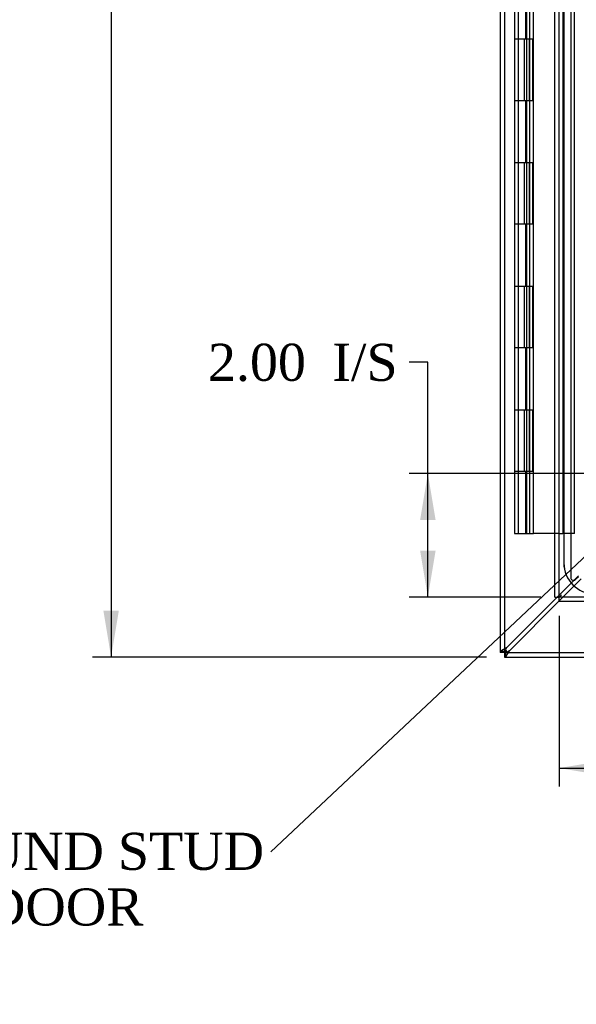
# Model space of a CAD drawing. Header units: inches. Extents: x 0 to 120, y -1 to 80.
# Tile 19 of 53: x 19 to 28, y 22 to 38. Entities that reach past the tile are written whole.
import ezdxf
from ezdxf import colors
from ezdxf.entities.mleader import LeaderData, LeaderLine
from ezdxf.enums import TextEntityAlignment as Align
from ezdxf.lldxf.tags import DXFTag
from ezdxf.math import Vec2, Vec3

# ---------------------------------------------------------------- set-up
doc = ezdxf.new("R2010")
doc.units = ezdxf.units.IN
doc.header["$MEASUREMENT"] = 0
for name, color, linetype in [('COM48468', 7, 'Continuous'), ('COM48473', 7, 'Continuous'), ('COM70220', 7, 'Continuous'), ('Default', 7, 'Continuous'), ('HNG10620-20B', 7, 'Continuous'), ('HNG10620-20C', 7, 'Continuous'), ('HNG10620-20P', 7, 'Continuous')]:
    doc.layers.add(name, color=color, linetype=linetype)
doc.styles.add('SEACAD_Times_New_Roman', font='times.ttf')
tags = doc.linetypes.add('HIDDEN2', pattern=[0.1875, 0.125, -0.0625]).pattern_tags.tags
tags[6:7] = [DXFTag(74, 4), DXFTag(75, 0), DXFTag(340, '0'), DXFTag(46, 0.0), DXFTag(50, 0.0), DXFTag(44, 0.0), DXFTag(45, 0.0)]
tags[4:5] = [DXFTag(74, 4), DXFTag(75, 0), DXFTag(340, '0'), DXFTag(46, 0.0), DXFTag(50, 0.0), DXFTag(44, 0.0), DXFTag(45, 0.0)]
doc.dimstyles.new('HAMMOND_(STH_-_120x80)', dxfattribs={"dimtxt": 0.6, "dimasz": 0.75, "dimexe": 0.3, "dimexo": 0.3, "dimgap": 0.15, "dimtad": 0, "dimtih": 1, "dimtoh": 1, "dimzin": 0, "dimdsep": 46, "dimtxsty": 'SEACAD_Times_New_Roman', "dimblk1": '_SE_FILLED', "dimblk2": '_SE_FILLED', "dimsah": 1, "dimcen": 0.3, "dimadec": 0, "dimazin": 0, "dimtfac": 0.8, "dimtofl": 0, "dimtmove": 1, "dimatfit": 3, "dimfxl": 1, "dimtolj": 1, "dimtzin": 0, "dimarcsym": 0})

# ---------------------------------------------------------------- blocks, each defined once
blk = doc.blocks.new('SE2')
at = {"layer": 'COM48468', "color": 7, "linetype": 'Continuous'}
for p, q in [((26.858, 51.372), (26.858, 27.527)), ((27.781, 28.419), (26.966, 27.605)), ((27.013, 27.558), (27.815, 28.36)), ((26.947, 27.539), (26.966, 27.558)), ((26.947, 27.539), (26.966, 27.558)), ((26.93, 27.527), (26.858, 27.527)), ((26.858, 27.527), (26.858, 27.522)), ((26.93, 27.522), (26.858, 27.522)), ((26.93, 27.522), (26.93, 27.527)), ((26.93, 27.522), (26.932, 27.523)), ((26.93, 27.522), (26.932, 27.523)), ((26.936, 27.522), (26.93, 27.522)), ((26.93, 27.522), (26.93, 27.45)), ((26.93, 27.45), (26.936, 27.45)), ((26.947, 27.539), (26.933, 27.524)), ((26.947, 27.539), (26.933, 27.524)), ((26.936, 27.522), (26.936, 27.45)), ((26.936, 27.45), (38.431, 27.45))]:
    blk.add_line(p, q, dxfattribs=at)
at = {"layer": 'COM48468', "color": 7, "linetype": 'HIDDEN2'}
for p, q in [((26.93, 51.372), (26.93, 27.527)), ((28.003, 50.163), (28.003, 28.736)), ((28.125, 28.764), (27.781, 28.419)), ((27.815, 28.36), (28.172, 28.717)), ((28.08, 28.705), (28.125, 28.75)), ((26.936, 27.522), (42.781, 27.522))]:
    blk.add_line(p, q, dxfattribs=at)
blk.add_arc((28.048, 28.736), 0.045, 180, 315, dxfattribs=at)
at = {"layer": 'COM48468', "color": 7, "linetype": 'Continuous'}
for centre, radius, start, end in [((27.175, 27.172), 0.48, 115.7942, 127.9385), ((27.225, 27.431), 0.312, 146.1943, 157.4032), ((26.581, 27.767), 0.48, 322.0615, 334.2057), ((26.84, 27.816), 0.312, 292.5969, 303.8057)]:
    blk.add_arc(centre, radius, start, end, dxfattribs=at)
for points, knots in [([(26.88, 27.551), (26.874, 27.546), (26.869, 27.541), (26.861, 27.533), (26.858, 27.53), (26.858, 27.527)], [0, 0, 0, 0, 0.5, 0.5, 1, 1, 1, 1]), ([(26.938, 27.551), (26.937, 27.55), (26.936, 27.547), (26.935, 27.544), (26.934, 27.54), (26.932, 27.537), (26.932, 27.534), (26.931, 27.532), (26.93, 27.529), (26.93, 27.528), (26.93, 27.527)], [0, 0, 0, 0, 0.137013, 0.270531, 0.400528, 0.527021, 0.650074, 0.769801, 0.886369, 1, 1, 1, 1]), ([(26.932, 27.523), (26.932, 27.526), (26.933, 27.529), (26.934, 27.534), (26.935, 27.537), (26.937, 27.541), (26.939, 27.542), (26.943, 27.542), (26.945, 27.541), (26.947, 27.539)], [0, 0, 0, 0, 0.25, 0.25, 0.5, 0.5, 0.75, 0.75, 1, 1, 1, 1]), ([(26.947, 27.539), (26.949, 27.537), (26.951, 27.534), (26.951, 27.53), (26.949, 27.528), (26.946, 27.526), (26.943, 27.525), (26.938, 27.524), (26.935, 27.524), (26.932, 27.523)], [0, 0, 0, 0, 0.25, 0.25, 0.5, 0.5, 0.75, 0.75, 1, 1, 1, 1]), ([(26.936, 27.522), (26.937, 27.522), (26.938, 27.522), (26.94, 27.522), (26.943, 27.523), (26.946, 27.524), (26.949, 27.525), (26.952, 27.526), (26.956, 27.527), (26.958, 27.528), (26.96, 27.529)], [0, 0, 0, 0, 0.113631, 0.230199, 0.349926, 0.472979, 0.599472, 0.729469, 0.862987, 1, 1, 1, 1]), ([(26.936, 27.45), (26.939, 27.45), (26.942, 27.452), (26.95, 27.46), (26.955, 27.465), (26.96, 27.471)], [0, 0, 0, 0, 0.5, 0.5, 1, 1, 1, 1])]:
    blk.add_open_spline(points, degree=3, knots=knots, dxfattribs=at)
at = {"layer": 'COM48468', "color": 7, "linetype": 'HIDDEN2'}
for points in [[(26.863, 27.522), (26.864, 27.526), (26.865, 27.529), (26.868, 27.534), (26.87, 27.536), (26.875, 27.539), (26.877, 27.54), (26.883, 27.542), (26.886, 27.542), (26.896, 27.542), (26.903, 27.541), (26.915, 27.537), (26.918, 27.535), (26.926, 27.53), (26.93, 27.528), (26.933, 27.524)], [(26.933, 27.524), (26.936, 27.521), (26.939, 27.517), (26.944, 27.51), (26.946, 27.506), (26.948, 27.498), (26.949, 27.494), (26.951, 27.487), (26.951, 27.483), (26.951, 27.474), (26.949, 27.468), (26.944, 27.461), (26.942, 27.46), (26.937, 27.456), (26.934, 27.455), (26.93, 27.454)]]:
    blk.add_open_spline(points, degree=3, knots=[0, 0, 0, 0, 0.125, 0.125, 0.25, 0.25, 0.375, 0.375, 0.5, 0.5, 0.75, 0.75, 0.875, 0.875, 1, 1, 1, 1], dxfattribs=at)
for points in [[(26.941, 27.542), (26.924, 27.542), (26.907, 27.542), (26.89, 27.542)], [(26.951, 27.481), (26.951, 27.499), (26.951, 27.516), (26.951, 27.532)]]:
    blk.add_open_spline(points, degree=3, dxfattribs=at)
at = {"layer": 'COM48473', "color": 7, "linetype": 'Continuous'}
for p, q in [((27.743, 28.419), (27.743, 50.48)), ((27.743, 28.419), (27.815, 28.419)), ((27.815, 28.419), (27.851, 28.455)), ((27.815, 28.419), (27.851, 28.455)), ((27.815, 28.347), (27.815, 28.419)), ((41.859, 28.347), (27.815, 28.347))]:
    blk.add_line(p, q, dxfattribs=at)
at = {"layer": 'COM48473', "color": 7, "linetype": 'HIDDEN2'}
for p, q in [((27.815, 28.419), (27.815, 50.48)), ((41.859, 28.419), (27.815, 28.419))]:
    blk.add_line(p, q, dxfattribs=at)
at = {"layer": 'COM70220', "color": 7, "linetype": 'HIDDEN2'}
for p, q in [((27.889, 49.927), (27.889, 28.972)), ((27.89, 49.927), (27.89, 28.972))]:
    blk.add_line(p, q, dxfattribs=at)
for radius in [0.5, 0.499]:
    blk.add_arc((28.389, 28.972), radius, 180, 270, dxfattribs=at)
at = {"layer": 'HNG10620-20B', "color": 7, "linetype": 'HIDDEN2'}
for p, q in [((28.061, 29.45), (28.061, 49.45)), ((27.152, 38.45), (27.152, 37.45)), ((27.273, 37.45), (27.273, 38.45)), ((27.291, 37.45), (27.291, 38.45)), ((27.339, 37.45), (27.339, 38.45)), ((27.245, 37.45), (27.245, 36.45)), ((27.288, 37.45), (27.288, 36.45)), ((27.152, 36.45), (27.152, 35.45)), ((27.273, 35.45), (27.273, 36.45)), ((27.291, 35.45), (27.291, 36.45)), ((27.339, 35.45), (27.339, 36.45)), ((27.245, 35.45), (27.245, 34.45)), ((27.288, 35.45), (27.288, 34.45)), ((27.152, 34.45), (27.152, 33.45)), ((27.273, 33.45), (27.273, 34.45)), ((27.291, 33.45), (27.291, 34.45)), ((27.339, 33.45), (27.339, 34.45)), ((27.245, 33.45), (27.245, 32.45)), ((27.288, 33.45), (27.288, 32.45)), ((27.152, 32.45), (27.152, 31.45)), ((27.273, 31.45), (27.273, 32.45)), ((27.291, 31.45), (27.291, 32.45)), ((27.339, 31.45), (27.339, 32.45)), ((27.245, 31.45), (27.245, 30.45)), ((27.288, 31.45), (27.288, 30.45)), ((27.152, 30.45), (27.152, 29.45)), ((27.273, 29.45), (27.273, 30.45)), ((27.291, 29.45), (27.291, 30.45)), ((27.339, 29.45), (27.339, 30.45)), ((28.061, 29.45), (27.875, 29.45))]:
    blk.add_line(p, q, dxfattribs=at)
at = {"layer": 'HNG10620-20B', "color": 7, "linetype": 'Continuous'}
for p, q in [((27.092, 38.45), (27.092, 37.45)), ((27.092, 37.45), (27.245, 37.45)), ((27.245, 36.45), (27.092, 36.45)), ((27.092, 36.45), (27.092, 35.45)), ((27.092, 35.45), (27.245, 35.45)), ((27.245, 34.45), (27.092, 34.45)), ((27.092, 34.45), (27.092, 33.45)), ((27.092, 33.45), (27.245, 33.45)), ((27.245, 32.45), (27.092, 32.45)), ((27.092, 32.45), (27.092, 31.45)), ((27.092, 31.45), (27.245, 31.45)), ((27.245, 30.45), (27.092, 30.45)), ((27.092, 30.45), (27.092, 29.45)), ((27.092, 29.45), (27.399, 29.45))]:
    blk.add_line(p, q, dxfattribs=at)
at = {"layer": 'HNG10620-20C', "color": 7, "linetype": 'HIDDEN2'}
for p, q in [((27.875, 49.45), (27.875, 29.45)), ((27.152, 37.45), (27.152, 36.45)), ((27.328, 37.45), (27.328, 36.45)), ((27.339, 36.45), (27.339, 37.45)), ((27.381, 37.45), (27.381, 36.45)), ((27.399, 36.45), (27.399, 37.45)), ((27.152, 35.45), (27.152, 34.45)), ((27.328, 35.45), (27.328, 34.45)), ((27.339, 34.45), (27.339, 35.45)), ((27.381, 35.45), (27.381, 34.45)), ((27.399, 34.45), (27.399, 35.45)), ((27.152, 33.45), (27.152, 32.45)), ((27.328, 33.45), (27.328, 32.45)), ((27.339, 32.45), (27.339, 33.45)), ((27.381, 33.45), (27.381, 32.45)), ((27.399, 32.45), (27.399, 33.45)), ((27.152, 31.45), (27.152, 30.45)), ((27.328, 31.45), (27.328, 30.45)), ((27.339, 30.45), (27.339, 31.45)), ((27.381, 31.45), (27.381, 30.45)), ((27.399, 30.45), (27.399, 31.45)), ((27.786, 29.45), (27.743, 29.45)), ((27.815, 29.45), (27.786, 29.45)), ((27.815, 29.45), (27.875, 29.45))]:
    blk.add_line(p, q, dxfattribs=at)
at = {"layer": 'HNG10620-20C', "color": 7, "linetype": 'Continuous'}
for p, q in [((27.399, 37.45), (27.399, 38.45)), ((27.092, 37.45), (27.245, 37.45)), ((27.092, 37.45), (27.092, 36.45)), ((27.245, 37.45), (27.399, 37.45)), ((27.245, 36.45), (27.092, 36.45)), ((27.399, 36.45), (27.245, 36.45)), ((27.399, 35.45), (27.399, 36.45)), ((27.092, 35.45), (27.245, 35.45)), ((27.092, 35.45), (27.092, 34.45)), ((27.245, 35.45), (27.399, 35.45)), ((27.245, 34.45), (27.092, 34.45)), ((27.399, 34.45), (27.245, 34.45)), ((27.399, 33.45), (27.399, 34.45)), ((27.092, 33.45), (27.245, 33.45)), ((27.092, 33.45), (27.092, 32.45)), ((27.245, 33.45), (27.399, 33.45)), ((27.245, 32.45), (27.092, 32.45)), ((27.399, 32.45), (27.245, 32.45)), ((27.399, 31.45), (27.399, 32.45)), ((27.092, 31.45), (27.245, 31.45)), ((27.092, 31.45), (27.092, 30.45)), ((27.245, 31.45), (27.399, 31.45)), ((27.245, 30.45), (27.092, 30.45)), ((27.399, 30.45), (27.245, 30.45)), ((27.399, 29.45), (27.399, 30.45)), ((27.743, 29.45), (27.399, 29.45))]:
    blk.add_line(p, q, dxfattribs=at)
at = {"layer": 'HNG10620-20P', "color": 7, "linetype": 'HIDDEN2'}
for p, q in [((27.152, 49.011), (27.152, 29.45)), ((27.339, 29.45), (27.339, 49.011))]:
    blk.add_line(p, q, dxfattribs=at)
blk = doc.blocks.new('DMBLK1995')
at = {"layer": 'Default', "linetype": 'Continuous'}
for points in [[(20.434, 50.7), (20.684, 50.7), (20.559, 51.45)], [(20.434, 28.2), (20.559, 27.45), (20.684, 28.2)]]:
    blk.add_hatch(color=7, dxfattribs=at).paths.add_polyline_path(points)
at = {"layer": 'Default', "color": 7, "linetype": 'Continuous'}
for p, q in [((26.636, 51.45), (20.259, 51.45)), ((20.559, 51.45), (20.559, 39.96)), ((20.559, 39.15), (20.559, 27.45)), ((26.636, 27.45), (20.259, 27.45))]:
    blk.add_line(p, q, dxfattribs=at)
at = {"layer": 'Default', "color": 7, "linetype": 'Continuous', "style": 'SEACAD_Times_New_Roman'}
blk.add_text('24.00', height=0.6, dxfattribs=at).set_placement((19.535, 39.75), align=Align.TOP_LEFT)
blk = doc.blocks.new('_SE_FILLED')
at = {"color": 0}
blk.add_line((0, 0), (-1, 0), dxfattribs=at)
blk.add_solid([(0, 0), (-1, -0.1665), (-1, 0.1665), (0, 0)], dxfattribs=at)
blk = doc.blocks.new('DMBLK1996')
at = {"layer": 'Default', "linetype": 'Continuous'}
for points in [[(25.563, 29.669), (25.813, 29.669), (25.688, 30.419)], [(25.563, 29.169), (25.688, 28.419), (25.813, 29.169)]]:
    blk.add_hatch(color=7, dxfattribs=at).paths.add_polyline_path(points)
at = {"layer": 'Default', "color": 7, "linetype": 'Continuous'}
for p, q in [((25.688, 32.218), (25.388, 32.218)), ((25.688, 28.419), (25.688, 32.218)), ((29.515, 30.419), (25.388, 30.419)), ((27.515, 28.419), (25.388, 28.419))]:
    blk.add_line(p, q, dxfattribs=at)
at = {"layer": 'Default', "color": 7, "linetype": 'Continuous', "style": 'SEACAD_Times_New_Roman'}
for s, p in [('2.00', (22.128, 32.518)), ('I/S', (24.14, 32.518))]:
    blk.add_text(s, height=0.6, dxfattribs=at).set_placement(p, align=Align.TOP_LEFT)
blk = doc.blocks.new('DMBLK1997')
at = {"layer": 'Default', "linetype": 'Continuous'}
for points in [[(28.565, 25.529), (28.565, 25.779), (27.815, 25.654)], [(29.065, 25.529), (29.815, 25.654), (29.065, 25.779)]]:
    blk.add_hatch(color=7, dxfattribs=at).paths.add_polyline_path(points)
at = {"layer": 'Default', "color": 7, "linetype": 'Continuous'}
for p, q in [((29.815, 30.119), (29.815, 25.354)), ((27.815, 28.119), (27.815, 25.354)), ((27.815, 25.654), (29.894, 25.654)), ((29.894, 25.654), (30.194, 25.654))]:
    blk.add_line(p, q, dxfattribs=at)
at = {"layer": 'Default', "color": 7, "linetype": 'Continuous', "style": 'SEACAD_Times_New_Roman'}
for s, p in [('2.00', (30.404, 25.954)), ('I/S', (32.417, 25.954))]:
    blk.add_text(s, height=0.6, dxfattribs=at).set_placement(p, align=Align.TOP_LEFT)

msp = doc.modelspace()

# ---------------------------------------------------------------- block references
at = {"layer": 'Default'}
msp.add_blockref('SE2', (0, 0), dxfattribs=at)

# ---------------------------------------------------------------- dimensions: what is measured, and where the dimension line sits
at = {"layer": 'Default', "color": 7, "linetype": 'Continuous'}
dim = msp.add_linear_dim(base=(20.559, 27.45), p1=(42.781, 51.45), p2=(26.936, 27.45), angle=90, text='\\A1;<>', dimstyle='HAMMOND_(STH_-_120x80)', override={"dimtmove": 0}, dxfattribs=at)
dim.commit()
dim.dimension.update_dxf_attribs({"geometry": 'DMBLK1995', "text_midpoint": (20.559, 39.45), "dimtype": 160})
dim = msp.add_linear_dim(base=(25.688, 30.419), p1=(27.815, 28.419), p2=(29.815, 30.419), angle=90, text='\\A1;<> I/S', dimstyle='HAMMOND_(STH_-_120x80)', dxfattribs=at)
dim.commit()
dim.dimension.update_dxf_attribs({"geometry": 'DMBLK1996', "text_midpoint": (25.388, 32.218), "dimtype": 160})
dim = msp.add_linear_dim(base=(29.815, 25.654), p1=(27.815, 28.419), p2=(29.815, 30.419), text='\\A1;<> I/S', dimstyle='HAMMOND_(STH_-_120x80)', dxfattribs=at)
dim.commit()
dim.dimension.update_dxf_attribs({"geometry": 'DMBLK1997', "text_midpoint": (30.194, 25.654), "dimtype": 160})

# ---------------------------------------------------------------- leaders
ml = msp.add_multileader_mtext('Standard', dxfattribs=at)
ml.set_content('{\\pxsm0.9;\\fTimes New Roman|b0||i0||c0|p34;\\W1.;GROUND STUD\\PDOOR\\P}', color=7)
ml.set_leader_properties()
ml.build(insert=Vec2(0, 0))
ml.multileader.update_dxf_attribs({"dogleg_length": 0, "arrow_head_size": 0.75})
ctx = ml.context
ctx.base_point, ctx.char_height, ctx.arrow_head_size, ctx.landing_gap_size = Vec3(16.578, 24.092), 0.6, 0.75, 0.21
ctx.text_align_type = 1
notes = []
notes.append((ctx, [(0, (1, 1, 0), (23.143, 24.302), (-1, 0), 0, [(0, [(29.659, 30.419)], 0, [])])]))
ctx.mtext.insert, ctx.mtext.alignment = Vec3(19.801, 24.608), 2
for ctx, leaders in notes:
    for number, flags, end, landing, length, lines in leaders:
        leader = LeaderData()
        leader.index, (leader.has_last_leader_line, leader.has_dogleg_vector, leader.attachment_direction) = number, flags
        leader.last_leader_point, leader.dogleg_vector, leader.dogleg_length = Vec3(end), Vec3(landing), length
        for number, points, colour, breaks in lines:
            line = LeaderLine()
            line.index, line.vertices, line.color, line.breaks = number, Vec3.list(points), colors.encode_raw_color(colour), breaks
            leader.lines.append(line)
        ctx.leaders.append(leader)

doc.saveas('drawing.dxf')
